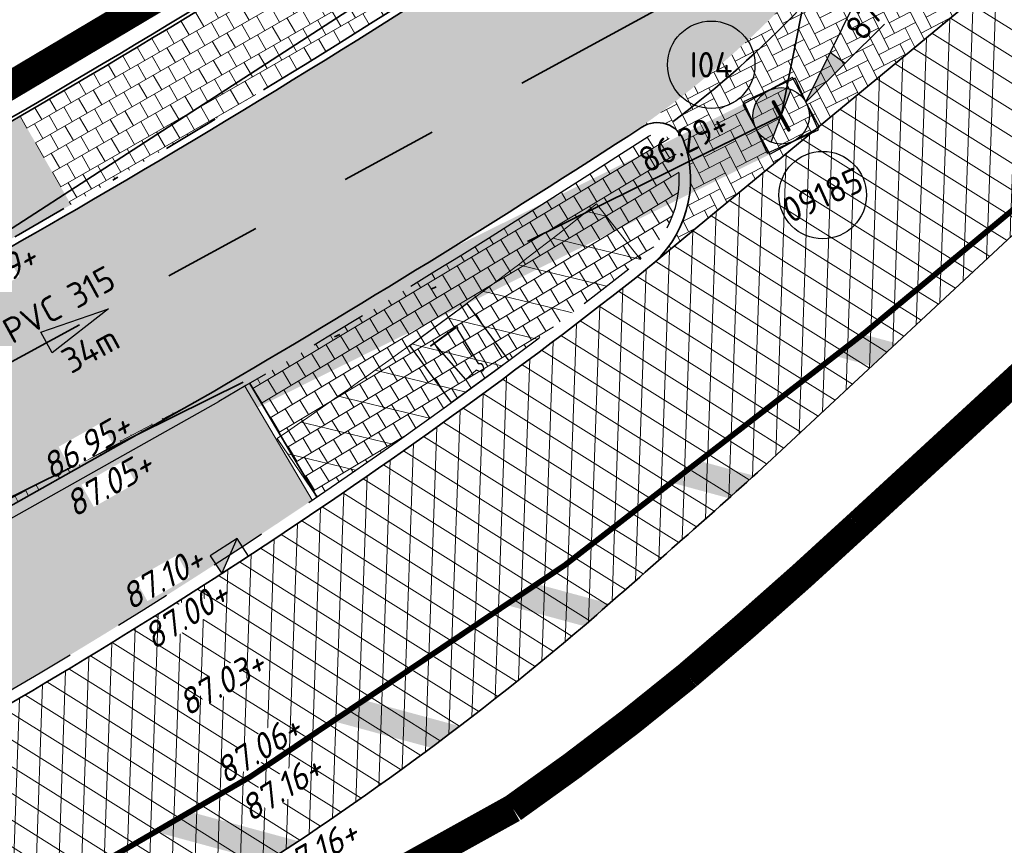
# Model space of a CAD drawing. Header units: metres. Extents: x 195696 to 514079, y 327475 to 328989.
# Tile 214 of 256: x 196148 to 196165, y 327729 to 327744. Entities that reach past the tile are written whole.
import ezdxf
from ezdxf.enums import TextEntityAlignment as Align

# ---------------------------------------------------------------- set-up
doc = ezdxf.new("R2010")
doc.units = ezdxf.units.M
for name, pattern in [('CENTER2', [1.125, 0.75, -0.125, 0.125, -0.125]), ('RI-GWA-SO', [18.450000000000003, 6, -1.8, 1.75, -1.8, 1.75, -1.8, 1.75, -1.8]), ('RI-HWA', [7.4, 5, -2.4]), ('RI-ITR', [10.4, 5, -1.8, 0, -1.8, 0, -1.8]), ('VH-RIJWIELPADBAND', [20, 8, -2, 2, -2, 0, -2, 2, -2]), ('VH-TROTTOIRBAND_180-200', [20, 10, -2, 2, -2, 2, -2])]:
    doc.linetypes.add(name, pattern=pattern)
for name, color, linetype, lineweight in [('mk-nw-streep 0.10', 7, 'Continuous', 35), ('N-WE-AM-AS-T18', 7, 'Continuous', 18), ('N-WE-GR-GRAS-A-250', 62, 'Continuous', 18), ('N-WE-IE-MEUBILAIR_WEGMEUBILAIR_CONTAINER-S-250', 7, 'Continuous', 25), ('N-WE-KG-WERKGRENS-200-G', 14, 'CENTER2', 35), ('N-WE-RI-GWA_PUTNUMMER-S-250', 7, 'Continuous', 25), ('N-WE-RI-GWA_TRANSPORTLEIDING-G', 30, 'RI-GWA-SO', 35), ('N-WE-RI-HWA_KOLK_TROTTOIRKOLK-S-250', 150, 'Continuous', 25), ('N-WE-RI-HWA_RIOOLLEIDING_PVC_315-G', 150, 'RI-HWA', 35), ('N-WE-RI-HWA_RIOOLPUT-S-250', 150, 'Continuous', 25), ('N-WE-RI-ITR_RIOOLLEIDING_PVC_315-G', 151, 'RI-ITR', 35), ('N-WE-RI-OVERIG_RIOOLPUT_BETON-S-250', 10, 'Continuous', 25), ('N-WE-RI-VWA_STROOMRICHTING-S', 7, 'Continuous', 25), ('N-WE-VH-FUNDERING-A-250', 252, 'Continuous', 18), ('N-WE-VH-GESLOTENVERHARDING-A-200', 252, 'Continuous', 18), ('N-WE-VH-KANTOPSLUITING_OPSLUITBAND_100X200-G', 5, 'Continuous', 13), ('N-WE-VH-KANTOPSLUITING_OPSLUITBAND_60X200-G', 5, 'Continuous', 35), ('N-WE-VH-KANTOPSLUITING_RIJWIELPADBAND_40 120_250-G', 1, 'VH-RIJWIELPADBAND', 35), ('N-WE-VH-KANTOPSLUITING_TROTTOIRBAND_180 200_250-G', 6, 'VH-TROTTOIRBAND_180-200', 25), ('N-WE-VH-KANTOPSLUITING_VOORKANTBAND-G', 2, 'Continuous', 35), ('N-WE-VH-KANTVERHARDING-G', 5, 'Continuous', 35), ('N-WE-VH-OPENVERHARDING_BETONSTRAATSTEEN_ANTRACIET-A', 250, 'Continuous', 18), ('N-WE-VH-OPENVERHARDING_BETONSTRAATSTEEN_GRIJS-A', 252, 'Continuous', 18), ('N-WE-VH-OPENVERHARDING_BETONSTRAATSTEEN_ROOD-A', 13, 'Continuous', 18), ('N-WE-VH-TEGEL-A', 252, 'Continuous', 18), ('N-WE-VH-TEGEL_ANTRACIET-A-200', 250, 'Continuous', 18), ('N-WE-VW-MARKERING_DWARS_DRIEHOEK-G', 7, 'VW-HAAIETAND50_L', 35), ('N-WE-VW-MARKERING_LANGS_STREEP_DOORGETROKKEN_010-G', 7, 'Continuous', 13), ('T-WE-RI-OVERIG_PUTNUMMER-S-250', 10, 'Continuous', 25), ('V-WE-RI-GWA_PUTDEKSELNIVEAU-S-250', 7, 'Continuous', 25), ('V-WE-RI-GWA_RIOOLLEIDING_BETON_300-G', 30, 'RI-GWA-V', 35), ('X-XX-AL-T18', 7, 'Continuous', 18)]:
    doc.layers.add(name, color=color, linetype=linetype, lineweight=lineweight)
doc.styles.add('NLCS-ISO', font='NLCS-ISO.ttf')
doc.styles.add('NLCS-ISO-M250-T18_CURSIEF', font='NLCS-ISO.ttf', dxfattribs={"oblique": 15, "height": 0.45})
doc.linetypes.add('RI-GWA-V', pattern='A,3,[24,NLCS.SHX,S=1,R=0,X=0,Y=0],3,-3', length=9)
doc.linetypes.add('VW-HAAIETAND50_L', pattern='A,0,-0.5,[150,NLCS.SHX,S=1,R=0,X=-0.625,Y=-0.25],-0.5', length=1)
pattern_1 = [(87.99999999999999, (0, 0), (-0.3997563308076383, 0.01395979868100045), []), (148, (0, 0), (-0.2119677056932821, -0.3392192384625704), [])]
pattern_2 = [(27.04000000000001, (196090.4172369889, 327711.2307072), (0.09157615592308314, 0.2825133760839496), [0.63, -0.21]), (297.04, (196090.2262997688, 327711.604796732), (0.09157615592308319, 0.2825133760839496), [0.63, -0.21])]

# ---------------------------------------------------------------- blocks, each defined once
blk = doc.blocks.new('SIE-WEG_CONTAINER_HUISVUIL_OPSTELPLAATS-SO')
for p, q in [((-2.5, 2.5), (2.5, 2.5)), ((-2.5, -2.5), (-2.5, 2.5)), ((2.5, 2.5), (2.5, -2.5)), ((0.74166666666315, 1.60416666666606), (-1.358333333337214, 1.595833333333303)), ((-1.358333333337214, 1.595833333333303), (0.8916666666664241, 1.595833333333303)), ((-1.308333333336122, 1.612500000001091), (0.74166666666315, 1.60416666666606)), ((-1.024999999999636, 1.5625), (-1.308333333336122, 1.612500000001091)), ((-0.7166666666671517, -1.779166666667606), (-1.024999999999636, 1.5625)), ((0.9000000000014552, 1.495833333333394), (0.6499999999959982, -1.387500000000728)), ((0.8250000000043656, 1.60416666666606), (0.8416666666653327, 1.654166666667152)), ((0.8916666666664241, 1.595833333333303), (0.8250000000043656, 1.60416666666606)), ((0.8416666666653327, 1.654166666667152), (0.9083333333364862, 1.679166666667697)), ((0.9666666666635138, 1.479166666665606), (0.9000000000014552, 1.495833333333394)), ((0.9083333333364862, 1.679166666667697), (0.9916666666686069, 1.679166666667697)), ((0.9916666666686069, 1.579166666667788), (0.9666666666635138, 1.479166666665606)), ((0.9916666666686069, 1.679166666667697), (0.9916666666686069, 1.579166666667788)), ((0.6499999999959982, -1.387500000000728), (0.7999999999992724, -1.512499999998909)), ((0.2583333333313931, -1.679166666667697), (-0.7166666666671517, -1.779166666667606)), ((0.3999999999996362, -1.89583333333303), (0.2583333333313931, -1.679166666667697)), ((0.5416666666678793, -1.995833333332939), (0.3999999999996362, -1.89583333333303)), ((0.7250000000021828, -1.937499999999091), (0.5416666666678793, -1.995833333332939)), ((0.8083333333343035, -1.712500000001), (0.7250000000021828, -1.937499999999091)), ((0.7999999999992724, -1.512499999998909), (0.8083333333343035, -1.712500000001)), ((2.5, -2.5), (-2.5, -2.5))]:
    blk.add_line(p, q)
blk = doc.blocks.new('*U154')
at = {"ltscale": 0.1}
blk.add_hatch(color=256, dxfattribs=at).paths.add_polyline_path([(2.500000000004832, 0), (-2.500000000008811, -0.8333333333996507), (-2.500000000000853, 0.8333333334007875)])
at = {"ltscale": 0.1, "flags": 128}
blk.add_lwpolyline([(2.500000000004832, 0), (-2.500000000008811, -0.8333333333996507), (-2.500000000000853, 0.8333333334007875)], close=True, dxfattribs=at)
at = {"ltscale": 0.1, "style": 'NLCS-ISO'}
for tag, p in [('MAT', (-0.5000000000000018, 0.5000000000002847)), ('BOBL', (-64.98704420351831, 1.13464793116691e-13))]:
    blk.add_attdef(tag, text='', height=1.8, dxfattribs=at).set_placement(p, align=Align.BOTTOM_RIGHT)
for tag, p in [('DIA', (0.4999999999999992, 0.5000000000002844)), ('BOBR', (49.40985727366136, -2.220446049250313e-16))]:
    blk.add_attdef(tag, text='', height=1.8, dxfattribs=at).set_placement(p, align=Align.BOTTOM_LEFT)
blk.add_attdef('JVA', text='', height=1.8, dxfattribs=at).set_placement((-2.465190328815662e-32, -0.9999999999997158), align=Align.TOP_CENTER)
at = {"ltscale": 0.1, "style": 'NLCS-ISO', "flags": 1}
blk.add_attdef('PUTNR-L', text='', height=1.8, dxfattribs=at).set_placement((1.948397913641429, -5.769780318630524), align=Align.BOTTOM_LEFT)
blk.add_attdef('PUTNR-L', text='', height=1.8, dxfattribs=at).set_placement((-0.8215082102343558, -5.885126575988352), align=Align.BOTTOM_RIGHT)
blk = doc.blocks.new('SRI-PUT_INSPECTIE-SO')
at = {"flags": 128}
blk.add_lwpolyline([(-1.999999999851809, -2.000000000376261), (2.000000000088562, -2.000000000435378), (2.000000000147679, 1.999999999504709), (-2.00000000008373, 1.999999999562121)], close=True, dxfattribs=at)
blk.add_circle((0, -7.105427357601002e-14), 1.999999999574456)
at = {"style": 'NLCS-ISO'}
blk.add_text('I', height=2.5, dxfattribs=at).set_placement((-0.002795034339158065, -0.007140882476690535), align=Align.MIDDLE_CENTER)
blk = doc.blocks.new('SRI-PUT_BETON-SO')
h = blk.add_hatch(color=256)
h.dxf.hatch_style = 1
h.paths.add_polyline_path([(1.414221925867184, 1.41420519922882, 0.6681786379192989), (-1.999991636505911, -8.363144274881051e-06, 0.198912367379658), (-1.414205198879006, -1.41422192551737)])
blk.add_line((-1.414205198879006, -1.41422192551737), (1.414221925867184, 1.41420519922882))
blk.add_lwpolyline([(-1.999991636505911, -2.000008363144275), (2.000008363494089, -2.000008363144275), (2.000008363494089, 1.999991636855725), (-1.999991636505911, 1.999991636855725)], close=True)
blk.add_circle((8.36349408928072e-06, -8.363144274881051e-06), 2)
blk = doc.blocks.new('SRI-PUTDEKSELHOOGTE-SO')
h = blk.add_hatch(color=256)
h.dxf.hatch_style = 1
h.paths.add_polyline_path([(3.018955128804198, 2.485302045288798), (0, 2.220446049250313e-16), (3.661812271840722, 1.371840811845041)])
for p, q in [((0, 0), (6.037910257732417, 4.970604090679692)), ((0, 0), (7.323624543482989, 2.743681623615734)), ((3.018955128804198, 2.485302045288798), (3.661812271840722, 1.371840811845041))]:
    blk.add_line(p, q)
at = {"style": 'NLCS-ISO'}
blk.add_attdef('PUTHGT', text='', height=1.8, rotation=30.00000000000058, dxfattribs=at).set_placement((5.01661480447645, 2.929534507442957), align=Align.MIDDLE_LEFT)
blk = doc.blocks.new('SRI-PUTNUMMER-SO')
blk.add_circle((0, 0), 3.090853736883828)
at = {"style": 'NLCS-ISO'}
blk.add_attdef('PUTNR', text='', height=1.8, dxfattribs=at).set_placement((0, 0), align=Align.MIDDLE_CENTER)
blk = doc.blocks.new('*U432')
at = {"ltscale": 0.1, "style": 'NLCS-ISO'}
for tag, p in [('MAT', (-0.5000000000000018, 0.5000000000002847)), ('BOBL', (-53.56821045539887, 1.13686837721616e-13))]:
    blk.add_attdef(tag, text='', height=1.8, dxfattribs=at).set_placement(p, align=Align.BOTTOM_RIGHT)
for tag, p in [('DIA', (0.4999999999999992, 0.5000000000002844)), ('BOBR', (57.69688685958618, -2.220446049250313e-16))]:
    blk.add_attdef(tag, text='', height=1.8, dxfattribs=at).set_placement(p, align=Align.BOTTOM_LEFT)
blk.add_attdef('JVA', text='', height=1.8, dxfattribs=at).set_placement((-2.465190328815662e-32, -0.9999999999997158), align=Align.TOP_CENTER)
at = {"ltscale": 0.1, "style": 'NLCS-ISO', "flags": 1}
blk.add_attdef('PUTNR-L', text='', height=1.8, dxfattribs=at).set_placement((1.948397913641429, -5.769780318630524), align=Align.BOTTOM_LEFT)
blk.add_attdef('PUTNR-L', text='', height=1.8, dxfattribs=at).set_placement((-0.8215082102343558, -5.885126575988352), align=Align.BOTTOM_RIGHT)
blk = doc.blocks.new('SRI-KOLK_TROTTOIR-SO')
blk.add_hatch(color=256).paths.add_polyline_path([(1.125000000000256, 1.499999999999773), (-1.124999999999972, 1.499999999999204), (-1.124999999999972, 5.684341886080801e-13)])
blk.add_line((-1.124999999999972, 0), (1.124999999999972, 1.499999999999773))
at = {"flags": 128}
blk.add_lwpolyline([(-1.124999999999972, 0), (1.124999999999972, 0), (1.124999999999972, 1.499999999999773), (-1.124999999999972, 1.499999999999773)], close=True, dxfattribs=at)

msp = doc.modelspace()

# ---------------------------------------------------------------- hatches: boundary and pattern name
at = {"layer": 'mk-nw-streep 0.10', "lineweight": 0}
h = msp.add_hatch(color=256, dxfattribs=at)
h.dxf.hatch_style = 1
h.paths.add_polyline_path([(196163.4426905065, 327737.8222969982), (196162.852449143, 327737.9824857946, -0.001531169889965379), (196162.3796093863, 327737.5927255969), (196163.0113806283, 327737.4212657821)])
h = msp.add_hatch(color=256, dxfattribs=at)
h.dxf.hatch_style = 1
h.paths.add_polyline_path([(196158.3747801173, 327733.2228440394), (196157.1157162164, 327733.564548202, -0.001618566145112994), (196156.5873333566, 327733.1898621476), (196157.9217825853, 327732.8276987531, 0.0002499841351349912), (196157.9620000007, 327732.8620000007, 0.0004771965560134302)])
h.paths.add_polyline_path([(196160.9254735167, 327735.4837912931), (196160.0306166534, 327735.7266513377, -0.001572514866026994), (196159.530842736, 327735.3442009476), (196160.4813665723, 327735.086233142, 0.0005187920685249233)])
h = msp.add_hatch(color=256, dxfattribs=at)
h.dxf.hatch_style = 1
h.paths.add_polyline_path([(196154.108939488, 327731.4994291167, -0.001669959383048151), (196153.5500121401, 327731.133032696), (196155.2256744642, 327730.6782656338, 0.002991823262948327), (196155.7306512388, 327731.0593039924)])
h = msp.add_hatch(color=256, dxfattribs=at)
h.dxf.hatch_style = 1
h.paths.add_polyline_path([(196151.0113165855, 327729.5345881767, -0.001727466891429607), (196150.4195955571, 327729.1770918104), (196152.3208774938, 327728.6610926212, 0.003161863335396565), (196152.8801607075, 327729.0273924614)])
at = {"layer": 'N-WE-GR-GRAS-A-250', "lineweight": 0}
h = msp.add_hatch(dxfattribs=at)
h.set_pattern_fill('AGR-GRAS_02-SO', color=256, scale=0.05, pattern_type=2)
h.set_pattern_definition([(0, (0, 0), (0.5, 0.5), [0.125, -0.375]), (0, (0.275, 0.3), (0.5, 0.5), [0.125, -0.375]), (90, (0.05, 0.175), (-0.5, 0.5), [0.125, -0.375]), (90, (0.25, 0.35), (-0.5, 0.5), [0.125, -0.375]), (45, (0.1, 0.35), (0, 0.5000000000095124), [0.125, -0.582106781]), (135, (0.275, 0), (-0.5000000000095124, 0), [0.125, -0.582106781]), (26.56505119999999, (0.125, 0.15), (0.5000000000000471, 2.000322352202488e-10), [0.125, -0.9930339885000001]), (26.56505119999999, (0.35, 0.4), (0.5000000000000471, 2.000322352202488e-10), [0.125, -0.9930339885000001]), (63.43494882, (0.35, 0), (2.54993137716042e-11, 0.500000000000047), [0.125, -0.9930339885]), (63.43494882, (0.125, 0.225), (2.54993137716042e-11, 0.500000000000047), [0.125, -0.9930339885]), (63.43494882, (0.3, 0.1), (2.54993137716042e-11, 0.500000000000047), [0.125, -0.9930339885]), (116.5650512, (0, 0.275), (-2.000324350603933e-10, 0.500000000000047), [0.125, -0.9930339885]), (153.43494882, (0.1, 0.07500000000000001), (-0.500000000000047, 2.549949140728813e-11), [0.125, -0.9930339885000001])])
edge = h.paths.add_edge_path()
edge.add_line((196137.1797916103, 327726.0571261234), (196136.8796224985, 327726.6713817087))
edge.add_line((196136.8796224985, 327726.6713817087), (196135.971021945, 327728.4534759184))
edge.add_line((196135.971021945, 327728.4534759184), (196135.2583103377, 327728.0900999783))
edge.add_line((196135.2583103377, 327728.0900999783), (196129.4485911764, 327725.248855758))
edge.add_line((196129.4485911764, 327725.248855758), (196128.2695245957, 327724.6726796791))
edge.add_arc((196128.620766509, 327723.9539105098), 0.8000000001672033, 116.0434356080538, 233.7265867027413)
edge.add_arc((196129.8040447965, 327725.5663163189), 2.799999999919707, 233.7265867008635, 293.5577917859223)
edge.add_line((196130.9231316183, 327722.9996755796), (196137.1797916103, 327726.0571261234))
edge = h.paths.add_edge_path()
edge.add_line((196146.0966257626, 327731.4876040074), (196146.4265127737, 327730.9029817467))
edge.add_arc((196098.9785311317, 327814.9897913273), 96.55000003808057, 299.4348975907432, 304.1125045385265)
edge.add_line((196153.125673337, 327735.0523814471), (196151.9388866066, 327737.0640966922))
edge.add_arc((196046.3508037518, 327916.3308159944), 208.0514356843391, 300.3507979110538, 300.4980815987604, ccw=False)
edge.add_line((196151.4777178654, 327736.7932661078), (196145.8577888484, 327733.6286967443))
edge.add_line((196145.8577888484, 327733.6286967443), (196145.1526276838, 327733.2508770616))
edge.add_line((196145.1526276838, 327733.2508770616), (196146.0966257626, 327731.4876040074))
at = {"layer": 'N-WE-VH-FUNDERING-A-250', "lineweight": 0}
h = msp.add_hatch(dxfattribs=at)
h.set_pattern_fill('AVH-FUNDERING_GRANULAAT_LAVA-SOD', color=256, scale=0.1, pattern_type=2)
h.set_pattern_definition([(18.43495, (0.025, -0.07500000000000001), (0.2500001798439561, 0.250000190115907), [0.158114, -0.158114, 0.158114, -0.316228]), (71.56505, (0.025, 0.07500000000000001), (1.027195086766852e-08, 0.5000003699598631), [0.158114, -0.316228, 0.158114, -0.158114]), (108.43495, (-0.025, 0.07500000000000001), (-0.250000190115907, 0.2500001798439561), [0.158114, -0.316228, 0.158114, -0.158114]), (161.56505, (-0.025, -0.07500000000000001), (-0.500000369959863, 1.027195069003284e-08), [0.158114, -0.158114, 0.158114, -0.316228])])
h.paths.add_polyline_path([(196132.7325527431, 327727.0818410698), (196161.2087323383, 327741.1623221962), (196160.7284595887, 327742.0394413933), (196132.2720363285, 327727.9658539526)])
h.paths.add_polyline_path([(196131.8494701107, 327726.6259661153), (196131.3804966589, 327727.5091783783), (196096.3745918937, 327708.9045381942), (196096.8172389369, 327708.0078422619)])
at = {"layer": 'N-WE-VH-GESLOTENVERHARDING-A-200', "lineweight": 0}
h = msp.add_hatch(dxfattribs=at)
h.set_pattern_fill('AVH-GESLOTEN-SOD', color=256, scale=0.2, angle=28, pattern_type=2)
h.set_pattern_definition(pattern_1)
edge = h.paths.add_edge_path()
edge.add_arc((196002.8392108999, 327994.4170410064), 300.3105728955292, 298.0902589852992, 298.1829516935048)
edge.add_arc((196098.9785311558, 327814.9897912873), 96.7499999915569, 298.1829517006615, 308.3814825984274)
edge.add_line((196159.0500707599, 327739.1480308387), (196167.2475241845, 327745.9249292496))
edge.add_arc((196165.3159395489, 327748.2203553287), 3.00000001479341, 310.0803713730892, 312.7597743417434)
edge.add_line((196167.35271758, 327746.0177352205), (196174.2066933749, 327752.3556539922))
edge.add_line((196174.2066933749, 327752.3556539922), (196176.3798590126, 327749.3575136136))
edge.add_arc((196240.5988028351, 327669.8875864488), 102.1740772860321, 128.9413703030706, 131.8372612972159)
edge.add_line((196172.4469423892, 327746.0116035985), (196162.8488733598, 327738.0444900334))
edge.add_arc((196098.9785311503, 327814.9897912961), 100.0000000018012, 298.1829516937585, 309.69520475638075, ccw=False)
edge.add_arc((196002.8392252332, 327994.417014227), 303.5605425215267, 296.6494245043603, 298.18295169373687, ccw=False)
edge.add_line((196138.9953072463, 327723.1044190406), (196125.4960893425, 327716.5077378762))
edge.add_arc((196125.7156155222, 327716.0585071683), 0.4999999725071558, 116.0434350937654, 122.373698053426)
edge.add_arc((196147.9496387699, 327669.1892882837), 52.37189080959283, 115.4455440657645, 121.0030107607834)
edge.add_arc((196121.0918731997, 327713.8589807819), 0.2500195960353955, 118.1906929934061, 229.250672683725)
edge.add_arc((196102.9812874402, 327692.8335136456), 27.49999995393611, 49.25964687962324, 58.29503817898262)
edge.add_arc((196117.5651768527, 327716.4424932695), 0.2502027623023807, 238.321955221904, 298.4773294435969)
edge.add_arc((196242.7567194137, 327480.3965558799), 266.9400155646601, 116.81138615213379, 117.9396073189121, ccw=False)
edge.add_arc((196122.1347975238, 327719.0898090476), 0.4999999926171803, 295.7619758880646, 302.1511996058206)
edge.add_arc((196122.1347102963, 327719.0897542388), 0.5000000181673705, 297.91533745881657, 302.16300455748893, ccw=False)
edge.add_arc((196242.7567191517, 327480.3965564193), 266.9400149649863, 114.75962567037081, 116.8073749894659, ccw=False)
edge.add_arc((196129.8040447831, 327725.5663163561), 3.000000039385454, 292.6419377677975, 296.8302535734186)
edge.add_line((196131.1580911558, 327722.889273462), (196136.2742470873, 327725.3788814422))
edge.add_arc((196002.8389643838, 327994.417530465), 300.3111209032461, 296.3800634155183, 298.0902565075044)
h = msp.add_hatch(dxfattribs=at)
h.set_pattern_fill('AVH-GESLOTEN-SOD', color=256, scale=0.2, angle=28, pattern_type=2)
h.set_pattern_definition(pattern_1)
h.paths.add_polyline_path([(196157.962, 327732.862, 0.00351585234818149), (196160.987, 327735.539), (196166.343, 327740.519), (196169.856, 327743.692), (196171.771, 327745.401, -0.001006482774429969), (196172.07556866, 327745.677483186), (196170.4482898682, 327744.2875916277), (196162.8808085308, 327738.0060173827, -0.05027397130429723), (196146.2309968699, 327726.8013170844, -0.006691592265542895), (196139.0174974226, 327723.0596120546), (196131.0515779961, 327719.1668953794), (196130.1345730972, 327718.7648978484, -0.08442666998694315), (196133.3878517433, 327719.5772398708, 0.09818586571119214), (196137.1347885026, 327720.6222520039), (196143.713, 327723.945), (196147.575, 327725.978), (196151.251, 327727.988, 0.03928629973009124)])
at = {"layer": 'N-WE-VH-OPENVERHARDING_BETONSTRAATSTEEN_ANTRACIET-A', "lineweight": 0}
h = msp.add_hatch(dxfattribs=at)
h.set_pattern_fill('AVH-BSS_KEIFORMAAT_KEPER', color=256, scale=2, angle=27.63056827, pattern_type=2)
h.set_pattern_definition([(27.63056827, (196130.9927234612, 327723.9109659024), (0.08865937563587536, 0.2834422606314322), [0.63, -0.21]), (297.63056827, (196130.7979405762, 327724.2830675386), (0.0886593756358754, 0.2834422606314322), [0.63, -0.21])])
edge = h.paths.add_edge_path()
edge.add_line((196151.3766722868, 327736.9658632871), (196145.7480013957, 327733.7964038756))
edge.add_line((196145.7480013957, 327733.7964038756), (196140.4951084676, 327730.9841787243))
edge.add_line((196140.4951084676, 327730.9841787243), (196135.1866944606, 327728.2776843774))
edge.add_line((196135.1866944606, 327728.2776843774), (196129.3607264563, 327725.4285215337))
at = {"layer": 'N-WE-VH-OPENVERHARDING_BETONSTRAATSTEEN_GRIJS-A', "lineweight": 0}
h = msp.add_hatch(dxfattribs=at)
h.set_pattern_fill('AVH-BSS_KEIFORMAAT_ELLEBOOG', color=256, scale=2, angle=27.04, pattern_type=2)
h.set_pattern_definition(pattern_2)
h.paths.add_polyline_path([(196167.2299439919, 327745.9309067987, -0.2347271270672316), (196164.6358296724, 327745.3004049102), (196163.0514790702, 327745.6591558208, -0.07901617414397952), (196158.9305739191, 327741.6460275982, -0.484256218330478), (196159.6739284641, 327741.3951886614, -0.3118921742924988), (196159.1108536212, 327739.1876460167)])
at = {"layer": 'N-WE-VH-OPENVERHARDING_BETONSTRAATSTEEN_ROOD-A', "lineweight": 0}
h = msp.add_hatch(dxfattribs=at)
h.set_pattern_fill('AVH-BSS_KEIFORMAAT_KEPER', color=256, scale=2, angle=27.04, pattern_type=2)
h.set_pattern_definition(pattern_2)
edge = h.paths.add_edge_path()
edge.add_arc((196129.5578064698, 327723.2988013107), 6.000000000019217, 116.0434352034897, 186.775137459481)
edge.add_line((196123.5997057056, 327722.5909628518), (196128.1641339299, 327724.858349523))
edge.add_line((196128.1641339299, 327724.858349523), (196129.3431462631, 327725.4344990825))
edge.add_line((196129.3431462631, 327725.4344990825), (196135.169114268, 327728.2836619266))
edge.add_line((196135.169114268, 327728.2836619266), (196140.477528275, 327730.9901562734))
edge.add_line((196140.477528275, 327730.9901562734), (196145.7303849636, 327733.8023615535))
edge.add_line((196145.7303849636, 327733.8023615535), (196151.3672299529, 327736.976572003))
edge.add_arc((196055.3583026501, 327900.946979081), 190.0105484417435, 300.3500800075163, 303.0306060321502)
edge.add_arc((196148.3731287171, 327756.6093568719), 18.31286083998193, 305.2050558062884, 323.2766809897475)
edge.add_line((196163.0514790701, 327745.6591558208), (196160.4651052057, 327746.2447989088))
edge.add_arc((196159.7717494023, 327742.5224918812), 3.786332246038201, 79.44841532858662, 111.7730900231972)
edge.add_arc((196008.9082184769, 327988.115945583), 284.4985057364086, 301.6584053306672, 301.6912803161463, ccw=False)
edge.add_arc((196055.4662570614, 327900.7983783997), 185.8417143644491, 300.20861194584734, 303.56997308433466, ccw=False)
edge.add_arc((196002.8123851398, 327994.4706759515), 293.2905422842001, 296.38406730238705, 299.89061746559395, ccw=False)
edge.add_line((196133.1466207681, 327731.7306348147), (196126.9234921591, 327728.6895700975))
edge = h.paths.add_edge_path()
edge.add_line((196092.0888065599, 327707.6849695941), (196098.6010209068, 327710.7550273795))
edge.add_line((196098.6010209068, 327710.7550273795), (196103.7600966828, 327713.1871741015))
edge.add_line((196103.7600966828, 327713.1871741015), (196110.664544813, 327716.4768463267))
edge.add_arc((196110.8796096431, 327716.0254627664), 0.4999999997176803, 71.19305172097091, 115.475789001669, ccw=False)
edge.add_arc((196102.98128756, 327692.8335135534), 25.00000000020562, 70.16330769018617, 71.19305173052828, ccw=False)
edge.add_arc((196110.833448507, 327715.3840384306), 1.154073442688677, 25.978416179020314, 56.8343648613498, ccw=False)
edge.add_arc((196110.8334421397, 327715.384051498), 1.154073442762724, 25.97769450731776, 84.75755282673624)
edge.add_line((196110.9388902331, 327716.5332974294), (196122.351489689, 327721.9709096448))
edge.add_line((196122.351489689, 327721.9709096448), (196123.4099120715, 327722.496682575))
edge.add_arc((196129.5578064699, 327723.2988013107), 6.200000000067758, 130.6359857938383, 187.433419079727, ccw=False)
edge.add_line((196125.5200504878, 327728.0037483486), (196124.0405113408, 327727.2807399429))
edge.add_line((196124.0405113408, 327727.2807399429), (196102.0469885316, 327716.8017733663))
edge.add_line((196102.0469885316, 327716.8017733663), (196090.3710454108, 327711.2973752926))
edge.add_line((196090.3710454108, 327711.2973752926), (196092.0888065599, 327707.6849695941))
at = {"layer": 'N-WE-VH-TEGEL-A', "lineweight": 0}
h = msp.add_hatch(dxfattribs=at)
h.set_pattern_fill('AVH-TEGEL_300X300_HALFST', color=256, angle=26, pattern_type=2)
h.set_pattern_definition([(26, (196084.9175331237, 327710.849203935), (0.2038825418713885, 0.2663304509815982), [0.3, -0.3]), (116, (196084.9175331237, 327710.849203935), (-0.2696382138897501, -0.1315113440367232), [])])
h.paths.add_polyline_path([(196097.7486920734, 327714.9080907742), (196096.9811346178, 327716.536235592), (196087.8185852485, 327712.216728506), (196084.9175331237, 327710.8492039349), (196085.6850352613, 327709.2210330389), (196088.5861427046, 327710.588583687)])
h.paths.add_polyline_path([(196120.3590985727, 327725.6596299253), (196119.5848651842, 327727.284610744), (196111.4506282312, 327723.408997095), (196112.2248616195, 327721.7840162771)])
edge = h.paths.add_edge_path()
edge.add_line((196147.9698064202, 327741.832365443), (196148.8665455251, 327740.2716415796))
edge.add_arc((196002.8123846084, 327994.4706756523), 293.1705422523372, 296.3841371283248, 299.88021715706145, ccw=False)
edge.add_line((196133.0936139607, 327731.8382935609), (196131.3596919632, 327730.9909755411))
edge.add_line((196131.3596919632, 327730.9909755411), (196130.5693976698, 327732.6082061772))
edge.add_line((196130.5693976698, 327732.6082061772), (196132.2985039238, 327733.453170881))
edge.add_arc((196002.8123845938, 327994.4706756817), 291.3705422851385, 296.3851878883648, 299.8802171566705)
edge = h.paths.add_edge_path()
edge.add_line((196158.4262673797, 327746.212626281), (196157.4757233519, 327747.7447567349))
edge.add_arc((196008.9084809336, 327988.1156118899), 282.5780839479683, 301.7191791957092, 303.9467642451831)
edge.add_line((196166.7064045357, 327753.7010457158), (196170.6535751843, 327756.4069573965))
edge.add_line((196170.6535751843, 327756.4069573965), (196170.693506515, 327756.4359011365))
edge.add_line((196170.693506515, 327756.4359011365), (196171.7281170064, 327754.9266929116))
edge.add_arc((196031.6549995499, 327951.5240416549), 241.3938602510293, 305.44610137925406, 305.46939015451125, ccw=False)
edge.add_arc((195987.8353604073, 328021.1788730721), 323.5856832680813, 301.8157425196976, 304.6143552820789, ccw=False)
h = msp.add_hatch(dxfattribs=at)
h.set_pattern_fill('AVH-TEGEL_300X300_HALFST', color=256, angle=-60.11978283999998, pattern_type=2)
h.set_pattern_definition([(299.88021716, (196147.9399151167, 327741.8843895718), (0.2795168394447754, -0.1853923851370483), [0.3, -0.3]), (29.88021716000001, (196147.9399151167, 327741.8843895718), (-0.149456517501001, 0.2601206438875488), [])])
h.paths.add_polyline_path([(196158.0525850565, 327745.9804192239, -0.01741732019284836), (196158.2425477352, 327746.0969826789, 6.413056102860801e-05), (196158.2842746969, 327746.1245838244, 0.0001290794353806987), (196158.4262673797, 327746.212626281), (196157.4757233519, 327747.7447567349, -0.0002935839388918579), (196157.1933448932, 327747.5704546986, -0.01470401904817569), (196148.0110453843, 327741.8560644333, -4.081021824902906e-05), (196147.9698064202, 327741.8323654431), (196148.8665455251, 327740.2716415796, 4.510215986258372e-05), (196148.9124028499, 327740.2979951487, 0.006914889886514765), (196153.5341594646, 327743.0795092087, 0.00722825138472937)])
h = msp.add_hatch(dxfattribs=at)
h.set_pattern_fill('AVH-TEGEL_300X300_HALFST', color=256, angle=301, pattern_type=2)
h.set_pattern_definition([(301, (196147.9399151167, 327741.8843895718), (0.2830865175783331, -0.1798944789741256), [0.3, -0.3]), (30.99999999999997, (196147.9399151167, 327741.8843895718), (-0.1545114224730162, 0.2571501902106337), [])])
h.paths.add_polyline_path([(196158.9258918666, 327739.3048096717, 0.3215184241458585), (196159.5031859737, 327741.3218719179, 0.4842583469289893), (196159.0571715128, 327741.4723741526, -0.01089054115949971), (196152.0249651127, 327737.1149936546), (196153.2086020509, 327735.1086176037, 0.01836955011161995)])
at = {"layer": 'N-WE-VH-TEGEL_ANTRACIET-A-200', "lineweight": 0}
h = msp.add_hatch(dxfattribs=at)
h.set_pattern_fill('AVH-TEGEL-SOD', color=256, scale=0.2, angle=76.41837294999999, pattern_type=2)
h.set_pattern_definition([(166.41837295, (0.14089825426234, 0.583221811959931), (-0.1408982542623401, -0.583221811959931), [0.2])])
edge = h.paths.add_edge_path()
edge.add_arc((196098.9785311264, 327814.9897913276), 96.55000004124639, 304.1636327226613, 308.38514709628)
edge.add_line((196158.9307323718, 327739.3086439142), (196158.1484720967, 327740.251041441))
edge.add_line((196158.1484720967, 327740.251041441), (196158.062490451, 327740.2161602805))
edge.add_arc((196099.0061310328, 327814.9433679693), 95.24604535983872, 304.1739143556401, 308.31905665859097, ccw=False)
edge.add_line((196152.5064791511, 327736.1428482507), (196153.1969843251, 327735.1007317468))

# ---------------------------------------------------------------- linework, layer by layer
at = {"layer": 'N-WE-KG-WERKGRENS-200-G', "ltscale": 20, "const_width": 0.5, "flags": 128}
msp.add_lwpolyline([(195828.5449324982, 327534.879240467, 0.003022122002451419), (195829.93590122, 327535.771814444, 0.01445730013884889), (195849.9203571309, 327549.7795194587), (195856.8154032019, 327554.916298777, 0.003168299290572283), (195864.1639217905, 327560.5850023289, 0.004116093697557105), (195873.665133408, 327568.1354444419), (195875.2468758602, 327569.7402853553, -0.04590442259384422), (195893.6684553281, 327584.1758765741, -0.003920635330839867), (195895.415665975, 327585.2829132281), (195899.6903654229, 327587.1140162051), (195908.6549476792, 327591.1456296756), (195913.7783480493, 327593.5262803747), (195911.7519175, 327599.815644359, 0.01672595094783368), (195914.3030782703, 327602.3834741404, -0.05873833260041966), (195918.1914157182, 327605.6903519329, -0.0149636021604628), (195933.7835255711, 327615.4114837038, -0.02290013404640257), (195960.6453597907, 327629.6436936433), (195962.2695904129, 327626.1022357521), (195964.6556142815, 327627.196545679), (195963.0164419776, 327630.7705827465), (195985.3556549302, 327641.6865604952), (195986.2883373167, 327639.6407298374), (195991.3787427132, 327641.9896044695), (195991.2167854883, 327642.3405929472), (196016.8331699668, 327654.1033951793), (196043.3648561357, 327666.2187952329), (196062.7450758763, 327674.9827924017, -0.2249660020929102), (196073.449816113, 327674.7914675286, -0.1421209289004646), (196089.6624870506, 327659.9048043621), (196098.6602686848, 327645.085066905), (196102.7039221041, 327638.3856411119), (196105.2942913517, 327634.0936276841), (196104.5483598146, 327630.4830016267), (196106.5069983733, 327630.0783598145), (196106.8157439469, 327631.572819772), (196109.5556329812, 327627.0332549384), (196106.9175713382, 327623.6433724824), (196107.2726273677, 327621.2378997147), (196108.1724373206, 327618.762568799), (196115.3588616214, 327620.4646843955), (196117.1091711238, 327616.5289866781), (196119.7797565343, 327617.7166670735), (196121.91969184, 327613.0267845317, -0.00392140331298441), (196122.0892688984, 327612.647286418), (196123.750845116, 327608.8491332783), (196134.2791748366, 327613.0028017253), (196129.7162030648, 327622.9043765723), (196131.4787331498, 327623.7577356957), (196131.9220392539, 327622.8057424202), (196136.5309742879, 327625.0444784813), (196135.9782779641, 327626.2430509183, 0.0008442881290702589), (196135.4677727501, 327627.3242460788, 0.00200703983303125), (196134.3940288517, 327629.5648853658, 0.01591494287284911), (196124.8497653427, 327647.7894020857), (196123.6001729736, 327650.0628411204), (196120.6893621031, 327655.3570407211, -0.0299467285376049), (196119.8876454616, 327657.1722740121, -0.03392687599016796), (196119.2473421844, 327659.3243675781, -0.079656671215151), (196118.7071710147, 327669.5938870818, -0.05596398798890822), (196120.895766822, 327679.4810814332, -0.02465094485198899), (196122.3280872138, 327683.3089118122, -0.06398449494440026), (196127.6991712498, 327692.3564989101, -0.0612915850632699), (196136.293138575, 327701.4290951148, -0.002153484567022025), (196137.0448438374, 327702.0496886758), (196134.1238128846, 327705.3584450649), (196130.8403230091, 327710.2730661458), (196128.7795578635, 327714.2167266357), (196130.2824716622, 327714.9511575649), (196136.9835533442, 327718.6725045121), (196150.0915809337, 327725.9518544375), (196156.6698113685, 327729.6049777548, 0.02051814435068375), (196159.759876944, 327731.9555349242, 0.01138610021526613), (196162.7602591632, 327734.61370686), (196165.2195120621, 327736.8760195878), (196167.7078296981, 327739.1642312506), (196170.8379913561, 327742.0864486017), (196172.2114536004, 327743.3378795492), (196172.7900103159, 327745.3866384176), (196177.2139084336, 327749.0588039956), (196171.1339694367, 327757.446802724), (196170.3308734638, 327756.8646883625), (196166.3917223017, 327754.1642742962, -0.0100198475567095), (196156.8914572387, 327748.0422097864, -0.01471472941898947), (196147.7306214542, 327742.3407961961, -0.01528916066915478), (196132.0511333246, 327733.9555756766), (196122.9626991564, 327729.5143181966), (196100.9848614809, 327719.042824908), (196087.5797895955, 327712.7232624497), (196081.7786652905, 327709.9886752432, -0.2480229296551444), (196065.9737873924, 327710.7727387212, -0.0712461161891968), (196063.1016454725, 327712.8429666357), (196060.8679620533, 327714.9103437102), (196050.3103998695, 327724.2971762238), (196044.9293871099, 327729.4094879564), (196037.4614946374, 327736.5039462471), (196032.9629942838, 327731.7832916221), (196022.0346868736, 327741.8797633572), (196018.5616055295, 327737.8270700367), (196029.6593570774, 327728.3165073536), (196024.2891402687, 327722.6810873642), (196034.8576936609, 327713.3451998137), (196036.6471843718, 327711.7636285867), (196037.5375465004, 327710.9511731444), (196040.1934819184, 327706.0842392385), (196041.8161890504, 327702.9959890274), (196042.3214468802, 327700.6229266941), (196041.2663362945, 327695.3568707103), (196023.709869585, 327687.1903512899), (196023.4951042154, 327687.5758275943), (195979.9437075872, 327667.9113284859), (195976.7737302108, 327674.8803333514), (195975.8441556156, 327679.2544665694), (195926.1986886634, 327656.7524510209), (195882.7902105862, 327637.089170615), (195881.879234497, 327639.009765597), (195874.9585656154, 327635.9455117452), (195875.384539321, 327634.9207798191, -0.04918109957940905), (195875.5385754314, 327634.4258961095, -0.2318256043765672), (195874.9557544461, 327632.1454860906, -0.07746400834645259), (195874.3361499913, 327631.6101987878), (195873.9705564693, 327631.4274020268), (195873.5946628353, 327631.2433504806), (195871.5802376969, 327630.3158382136), (195870.8957485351, 327630.0005341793), (195869.0103416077, 327629.1436501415), (195872.6494445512, 327620.8904526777), (195873.4676874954, 327621.2196042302, -0.07566582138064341), (195875.1650564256, 327621.7493192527), (195875.3232605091, 327621.7713942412), (195875.4866921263, 327621.7896601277, -0.08613164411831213), (195877.2482289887, 327621.6983242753, -0.01963332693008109), (195877.6368416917, 327621.5943180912, -0.1395863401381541), (195880.0341996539, 327620.0301874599, -0.05548109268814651), (195880.685988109, 327619.0919567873), (195880.8395418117, 327618.7565879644), (195880.9070976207, 327618.608889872), (195878.4306356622, 327617.5280064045), (195879.5647862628, 327616.8923987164), (195882.3475669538, 327610.7493257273), (195879.8452018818, 327608.734657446, 0.1964746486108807), (195876.1627006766, 327602.0723668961, -0.1879515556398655), (195875.3311774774, 327600.5077894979), (195872.4633350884, 327598.0391846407, 0.01059940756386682), (195868.9136781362, 327594.85022724), (195868.0938996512, 327594.081733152, -0.02178076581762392), (195864.8276881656, 327591.2767985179), (195861.4742628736, 327588.6417396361), (195859.1297837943, 327585.548004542, -0.03149793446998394), (195856.5342211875, 327582.6121502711, -0.008822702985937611), (195850.2659221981, 327577.0803502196, -0.01452253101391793), (195839.5124260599, 327568.4463028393), (195839.2340966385, 327568.2322805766, -0.02049592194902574), (195820.3248775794, 327554.9465112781), (195818.0145626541, 327553.4715049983), (195816.984273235, 327552.8391840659), (195828.5449324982, 327534.879240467)], format="xyb", close=True, dxfattribs=at)
at = {"layer": 'N-WE-RI-HWA_RIOOLLEIDING_PVC_315-G', "flags": 128}
msp.add_lwpolyline([(196161.407155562, 327741.8410181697), (196162.0935325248, 327745.2899028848)], dxfattribs=at)
at = {"layer": 'N-WE-VH-KANTOPSLUITING_OPSLUITBAND_100X200-G', "flags": 128}
msp.add_lwpolyline([(196153.125673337, 327735.0523814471), (196151.9388205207, 327737.0642087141)], dxfattribs=at)
at = {"layer": 'N-WE-VH-KANTOPSLUITING_RIJWIELPADBAND_40 120_250-G', "ltscale": 0.5, "flags": 128}
msp.add_lwpolyline([(196172.5190098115, 327755.5359748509), (196171.6908307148, 327754.9356792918), (196167.7178962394, 327752.2121056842, -0.009993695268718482), (196158.1636682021, 327746.0540831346, -0.01466999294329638), (196148.9124028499, 327740.2979951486, -0.0153008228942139), (196133.0936139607, 327731.8382935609), (196123.9883591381, 327727.3888163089), (196101.9955952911, 327716.9102113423), (196096.8441671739, 327714.4816699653), (196088.5861427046, 327710.588583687), (196084.396909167, 327708.6138243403, -0.3003915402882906), (196060.5291952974, 327712.0536244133), (196048.7131524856, 327722.5593844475), (196043.3038799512, 327727.6985448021), (196036.0167408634, 327734.6212883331)], format="xyb", dxfattribs=at)
at = {"layer": 'N-WE-VH-KANTOPSLUITING_TROTTOIRBAND_180 200_250-G', "ltscale": 0.5, "flags": 128}
msp.add_lwpolyline([(196151.469731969, 327736.7887368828), (196145.8442759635, 327733.6210877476), (196145.1526588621, 327733.2508188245), (196146.0966257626, 327731.4876040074), (196141.5140345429, 327729.0342362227), (196136.8796224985, 327726.6713817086), (196135.9711825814, 327728.4531608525), (196135.2574479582, 327728.0892633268), (196129.4485815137, 327725.2488510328), (196128.2695245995, 327724.672679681, 0.563949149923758), (196128.1474551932, 327723.3089481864, 0.2671599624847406), (196130.9231316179, 327722.9996755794), (196137.4641375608, 327726.1960778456, 0.006676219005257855), (196144.577987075, 327729.8863711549, 0.04452888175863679), (196158.9258918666, 327739.3048096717, 0.3215184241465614), (196159.5031859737, 327741.3218719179, 0.4842562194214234), (196159.0571732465, 327741.4723752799, -0.01171489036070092), (196151.4759208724, 327736.7922140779, -0.01171489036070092)], format="xyb", dxfattribs=at)
at = {"layer": 'N-WE-VH-KANTOPSLUITING_VOORKANTBAND-G', "flags": 128}
for points in [[(196171.4274101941, 327757.0419663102), (196170.619, 327756.456), (196166.6726884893, 327753.7506772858, -0.01001426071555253), (196157.161, 327747.621, -0.01470516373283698), (196147.981, 327741.908, -0.01529164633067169), (196132.272, 327733.507), (196123.18, 327729.064), (196101.199, 327718.591), (196087.793, 327712.271), (196081.991, 327709.536, -0.2478344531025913), (196065.73, 327710.336, -0.07088865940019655), (196062.7583742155, 327712.4793879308), (196060.532, 327714.54), (196049.972, 327723.929), (196044.585, 327729.047), (196037.2978111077, 327735.9697908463)], [(196172.5894355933, 327755.4388141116), (196171.7599810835, 327754.8375940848), (196167.7853297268, 327752.1128435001, -0.009992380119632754), (196158.2283548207, 327745.9529908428, -0.01466774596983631), (196148.9724930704, 327740.1941237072, -0.01530141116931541), (196133.1466207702, 327731.7306348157), (196124.0405113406, 327727.2807399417), (196102.0469885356, 327716.8017733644), (196096.895337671, 327714.3731269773), (196088.6373132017, 327710.4800406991), (196084.4480759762, 327708.5052796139, -0.3003915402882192), (196060.449460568, 327711.9639451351), (196048.6319365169, 327722.4710221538), (196043.2212270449, 327727.6115476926), (196035.9340911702, 327734.5342881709)], [(196151.3766722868, 327736.9658632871), (196145.7480013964, 327733.796403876), (196144.8819406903, 327733.3327436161), (196145.8259075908, 327731.569528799), (196141.4214048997, 327729.2115037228), (196136.9669564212, 327726.9404036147), (196136.0585165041, 327728.7221827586), (196135.1680921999, 327728.2682000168), (196129.3607264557, 327725.4285215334), (196128.1817141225, 327724.8523719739, 0.563949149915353), (196128.0291273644, 327723.1477076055, 0.2675540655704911), (196131.0071109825, 327722.8181111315), (196137.5529035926, 327726.016852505, 0.00667710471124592), (196144.6724447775, 327729.7100823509, 0.04452888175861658), (196159.0500707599, 327739.1480308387, 0.3215184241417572), (196159.6915086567, 327741.3892111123, 0.4842562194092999), (196158.9481541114, 327741.6400500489, -0.01171489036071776), (196151.3748765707, 327736.9648120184)]]:
    msp.add_lwpolyline(points, format="xyb", dxfattribs=at)
msp.add_lwpolyline([(196153.2086020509, 327735.1086176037), (196152.0249651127, 327737.1149936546)], dxfattribs=at)
at = {"layer": 'N-WE-VH-KANTVERHARDING-G'}
for points in [[(196129.7590089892, 327718.5909046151, -0.09485842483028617), (196133.3878517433, 327719.5772398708, 0.09818586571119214), (196137.1347885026, 327720.6222520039), (196143.713, 327723.945), (196147.575, 327725.978), (196151.251, 327727.988, 0.03928629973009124), (196157.962, 327732.862, 0.003515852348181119), (196160.987, 327735.539), (196166.343, 327740.519), (196169.856, 327743.692), (196171.771, 327745.401, -0.002228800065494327), (196172.4469423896, 327746.0116035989)], [(196144.6724447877, 327729.7100823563, 0.04452888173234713), (196159.0500707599, 327739.1480308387)]]:
    msp.add_lwpolyline(points, format="xyb", dxfattribs=at)
msp.add_lwpolyline([(196159.0500707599, 327739.1480308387), (196167.2475241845, 327745.9249292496)], dxfattribs=at)
at = {"layer": 'N-WE-VH-TEGEL_ANTRACIET-A-200', "lineweight": 5, "flags": 128}
msp.add_lwpolyline([(196158.9258918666, 327739.3048096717), (196158.1494354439, 327740.2849545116, -0.01837967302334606), (196152.5064791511, 327736.1428482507), (196153.2086020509, 327735.1086176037)], format="xyb", dxfattribs=at)
at = {"layer": 'N-WE-VW-MARKERING_DWARS_DRIEHOEK-G', "ltscale": 4, "flags": 128}
msp.add_lwpolyline([(196159.501457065, 327741.7382766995, 0.07807070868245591), (196163.6359370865, 327746.0440165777, 0.07807070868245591)], format="xyb", dxfattribs=at)
at = {"layer": 'N-WE-VW-MARKERING_LANGS_STREEP_DOORGETROKKEN_010-G', "const_width": 0.1}
msp.add_lwpolyline([(196170.4482898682, 327744.2875916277), (196162.8808085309, 327738.0060173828, -0.05027397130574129), (196146.2309968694, 327726.8013170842, -0.006691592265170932), (196139.0174974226, 327723.0596120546), (196131.0515779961, 327719.1668953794)], format="xyb", dxfattribs=at)

# ---------------------------------------------------------------- block references
at = {"layer": 'N-WE-IE-MEUBILAIR_WEGMEUBILAIR_CONTAINER-S-250', "xscale": 0.25, "yscale": 0.25, "zscale": 0.25, "rotation": 36.2766938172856}
msp.add_blockref('SIE-WEG_CONTAINER_HUISVUIL_OPSTELPLAATS-SO', (196155.7224609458, 327737.6495561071), dxfattribs=at)
at = {"layer": 'N-WE-RI-GWA_PUTNUMMER-S-250', "xscale": 0.25, "yscale": 0.25, "zscale": 0.25, "rotation": 24.3}
msp.add_blockref('SRI-PUTNUMMER-SO', (196162.1412981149, 327740.4404632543), dxfattribs=at).add_auto_attribs({'PUTNR': '09185'})
at = {"layer": 'N-WE-RI-HWA_KOLK_TROTTOIRKOLK-S-250', "xscale": 0.25, "yscale": 0.25, "zscale": 0.25, "rotation": 32.73254143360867}
msp.add_blockref('SRI-KOLK_TROTTOIR-SO', (196151.7661916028, 327733.9074762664), dxfattribs=at)
at = {"layer": 'N-WE-RI-HWA_RIOOLPUT-S-250', "xscale": 0.25, "yscale": 0.25, "zscale": 0.25, "rotation": 28.70321722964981}
msp.add_blockref('SRI-PUT_INSPECTIE-SO', (196161.407155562, 327741.8410181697), dxfattribs=at)
at = {"layer": 'N-WE-RI-OVERIG_RIOOLPUT_BETON-S-250', "xscale": 0.25, "yscale": 0.25, "zscale": 0.25, "rotation": 24.41}
msp.add_blockref('SRI-PUT_BETON-SO', (196161.407155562, 327741.8410181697), dxfattribs=at)
at = {"layer": 'T-WE-RI-OVERIG_PUTNUMMER-S-250', "xscale": 0.25, "yscale": 0.25, "zscale": 0.25}
msp.add_blockref('SRI-PUTNUMMER-SO', (196160.1725387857, 327742.7422022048, -0.08599999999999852), dxfattribs=at).add_auto_attribs({'PUTNR': 'I04'})
at = {"layer": 'V-WE-RI-GWA_PUTDEKSELNIVEAU-S-250', "xscale": 0.25, "yscale": 0.25, "zscale": 0.25, "rotation": 24.3}
msp.add_blockref('SRI-PUTDEKSELHOOGTE-SO', (196161.8457151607, 327742.0811545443), dxfattribs=at).add_auto_attribs({'PUTHGT': '87.84'})

# ---------------------------------------------------------------- next in the draw order: texts
at = {"layer": 'N-WE-AM-AS-T18', "insert": (196151.5211018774, 327731.821819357), "char_height": 0.45, "attachment_point": 5, "rotation": 29.51864144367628, "style": 'NLCS-ISO-M250-T18_CURSIEF', "bg_fill": 3, "box_fill_scale": 1, "bg_fill_color": 256, "bg_fill_transparency": 0}
msp.add_mtext_dynamic_manual_height_columns('87.03+', width=0.8572391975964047, gutter_width=4.499999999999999, heights=[0], dxfattribs=at)

# ---------------------------------------------------------------- next in the draw order: linework, layer by layer
at = {"layer": 'N-WE-RI-GWA_TRANSPORTLEIDING-G'}
msp.add_line((196162.0922203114, 327745.2913005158, 86.792), (196132.543, 327729.158, 86.792), dxfattribs=at)
msp.add_line((196162.0922203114, 327745.2913005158, 86.792), (196132.543, 327729.158, 86.792), dxfattribs=at)
at = {"layer": 'N-WE-RI-ITR_RIOOLLEIDING_PVC_315-G'}
msp.add_line((196161.407155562, 327741.8410181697), (196132.0600769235, 327727.3028627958), dxfattribs=at)
at = {"layer": 'N-WE-VH-KANTOPSLUITING_OPSLUITBAND_60X200-G', "flags": 128}
msp.add_lwpolyline([(196037.2564862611, 327735.9262907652), (196044.5436735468, 327729.0035014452), (196049.9313920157, 327723.8848188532), (196060.4916845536, 327714.4955587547), (196062.7171864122, 327712.4357540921, 0.07084739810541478), (196065.7007420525, 327710.2835941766, 0.2478126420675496), (196082.0164809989, 327709.4816793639), (196087.8185852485, 327712.216728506), (196101.2246966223, 327718.536781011), (196123.2060761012, 327729.0099618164), (196132.2985039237, 327733.453170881, 0.01529194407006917), (196148.0110453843, 327741.8560644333, 0.01470401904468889), (196157.1933448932, 327747.5704546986, 0.01001359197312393), (196166.7064045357, 327753.7010457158), (196170.6535751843, 327756.4069573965), (196171.462623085, 327756.9933859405)], format="xyb", dxfattribs=at)
at = {"layer": 'V-WE-RI-GWA_RIOOLLEIDING_BETON_300-G', "flags": 128}
msp.add_lwpolyline([(196081.32, 327705.9), (196132.3553965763, 327729.84), (196164.7099640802, 327750.7969598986)], dxfattribs=at)

# ---------------------------------------------------------------- next in the draw order: block references
at = {"layer": 'N-WE-RI-VWA_STROOMRICHTING-S'}
ref = msp.add_blockref('*U154', (196148.982203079, 327738.1334856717, 86.792), dxfattribs=dict(at, xscale=0.2499999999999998, yscale=0.2499999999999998, zscale=0.2499999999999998, rotation=28.63368321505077))
ref.add_attrib('MAT', 'PVC', dxfattribs={"layer": '0', "ltscale": 0.1, "height": 0.4499999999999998, "rotation": 28.63368321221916, "style": 'NLCS-ISO'}).set_placement((196148.8125894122, 327738.1832973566, 86.792), align=Align.BOTTOM_RIGHT)
ref.add_attrib('DIA', '315', dxfattribs={"layer": '0', "ltscale": 0.1, "height": 0.4499999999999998, "rotation": 28.63368321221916, "style": 'NLCS-ISO'}).set_placement((196149.0320147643, 327738.3030993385, 86.792), align=Align.BOTTOM_LEFT)
ref.add_attrib('JVA', '34m', dxfattribs={"layer": '0', "ltscale": 0.1, "height": 0.4499999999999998, "rotation": 28.63368321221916, "style": 'NLCS-ISO'}).set_placement((196149.1020050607, 327737.9140603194, 86.792), align=Align.TOP_CENTER)
ref = msp.add_blockref('*U432', (196146.1735178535, 327734.2946053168), dxfattribs=dict(at, xscale=0.2499999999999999, yscale=0.2499999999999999, zscale=0.2499999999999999, rotation=26.34251371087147))
ref.add_attrib('BOBR', '86.29+', dxfattribs={"layer": '0', "ltscale": 0.1, "height": 0.4499999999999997, "rotation": 26.34251371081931, "style": 'NLCS-ISO'}).set_placement((196159.0998912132, 327740.6951555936), align=Align.BOTTOM_LEFT)

# ---------------------------------------------------------------- next in the draw order: texts
at = {"layer": 'X-XX-AL-T18', "char_height": 0.45, "style": 'NLCS-ISO-M250-T18_CURSIEF', "bg_fill": 3, "box_fill_scale": 1, "bg_fill_color": 256, "bg_fill_transparency": 0}
for s, insert, attachment_point, rotation in [('86.89+', (196147.3553361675, 327739.1794493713), 2, 29.51864144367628), ('86.95+', (196149.1320144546, 327736.0096371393), 5, 29.51864144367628), ('87.00+', (196150.772076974, 327733.2089321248), 2, 32.25), ('87.06+', (196152.2902427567, 327730.4611431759), 8, 32.25), ('87.16+', (196153.3096004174, 327728.6518012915), 8, 29.51864144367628)]:
    msp.add_mtext_dynamic_manual_height_columns(s, width=0.8572391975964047, gutter_width=4.499999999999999, heights=[0], dxfattribs=dict(at, insert=insert, attachment_point=attachment_point, rotation=rotation))

# ---------------------------------------------------------------- next in the draw order: texts
for s, insert, attachment_point, rotation in [('87.05+', (196149.5325225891, 327735.338110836), 5, 29.51864144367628), ('87.10+', (196150.4788855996, 327733.6744355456), 5, 29.51864144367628), ('87.16+', (196152.4601366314, 327730.1533959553), 2, 32.25)]:
    msp.add_mtext_dynamic_manual_height_columns(s, width=0.8572391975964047, gutter_width=4.499999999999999, heights=[0], dxfattribs=dict(at, insert=insert, attachment_point=attachment_point, rotation=rotation))

doc.saveas('drawing.dxf')
